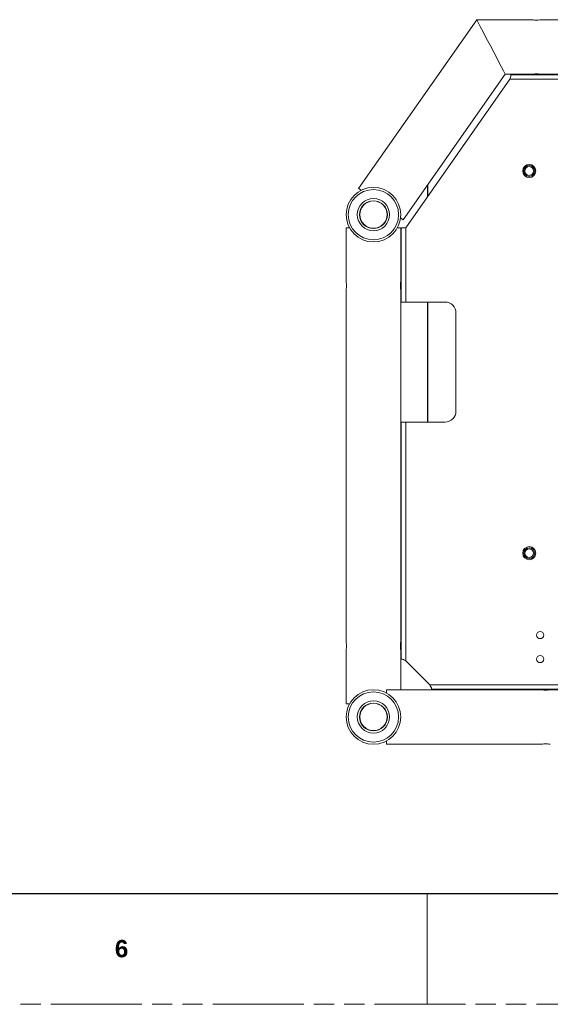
# Model space of a CAD drawing. Header units: millimetres. Extents: x 3925 to 5043, y -86 to 778.
# Tile 25 of 157: x 4251 to 4372, y -86 to 139. Entities that reach past the tile are written whole.
import ezdxf

# ---------------------------------------------------------------- set-up
doc = ezdxf.new("R2010")
doc.units = ezdxf.units.MM
doc.header["$LTSCALE"] = 46.255
doc.linetypes.add('PHANTOM', pattern=[0.8, 0.45, -0.05, 0.1, -0.05, 0.1, -0.05])
doc.layers.get('0').update_dxf_attribs({"linetype": 'CONTINUOUS'})
doc.layers.add('140-154101-0DXF_CONTINUOUS_LINE', color=7, linetype='CONTINUOUS')
doc.layers.add('H30-RIGHT-CODXF_CONTINUOUS_LINE', color=7, linetype='CONTINUOUS')
doc.styles.add('SLDTEXTSTYLE0', font='arialbd.ttf', dxfattribs={"height": 5.5})

msp = doc.modelspace()

# ---------------------------------------------------------------- linework, layer by layer
at = {"color": 7, "linetype": 'Continuous', "lineweight": 30}
msp.add_line((3937.6114, -60.6394), (5029.8114, -60.6394), dxfattribs=at)
at = {"color": 7, "linetype": 'Continuous', "lineweight": 0}
msp.add_line((4344.0114, -60.6394), (4344.0114, -86.0394), dxfattribs=at)
at = {"color": 7, "linetype": 'PHANTOM', "lineweight": 0}
msp.add_line((3924.9114, -86.0394), (5042.5114, -86.0394), dxfattribs=at)
at = {"layer": '140-154101-0DXF_CONTINUOUS_LINE', "color": 7, "linetype": 'Continuous', "lineweight": 0}
for p, q in [((4355.3324, 139.37), (4328.294, 100.7551)), ((4355.3324, 139.37), (4355.4262, 139.1896)), ((4355.3324, 139.37), (4367.9235, 139.37)), ((4370.0485, 139.37), (4410.6416, 139.37)), ((4338.5334, 93.5853), (4361.8395, 126.87)), ((4367.9235, 126.87), (4361.8395, 126.87)), ((4363.1593, 126.7385), (4363.1593, 126.4456)), ((4363.1593, 126.7385), (4459.0126, 126.7385)), ((4367.9235, 126.87), (4368.003, 126.883)), ((4410.6416, 126.87), (4370.0485, 126.87)), ((4339.086, 91.7488), (4362.8858, 125.7385)), ((4362.8858, 125.7385), (4362.9769, 125.9973)), ((4459.2862, 125.7385), (4362.8858, 125.7385)), ((4344.1841, 101.6554), (4344.1841, 99.0297)), ((4328.294, 100.7551), (4328.9083, 100.3249)), ((4337.919, 94.0155), (4338.5334, 93.5853)), ((4325.461, 90.9885), (4325.461, 79.551)), ((4326.228, 91.7385), (4325.5061, 91.7385)), ((4337.9158, 91.7385), (4337.1939, 91.7385)), ((4337.961, 79.551), (4337.961, 90.9885)), ((4338.086, 74.7385), (4338.086, 91.7488)), ((4339.086, 91.7488), (4338.086, 91.7488)), ((4339.086, 91.7488), (4339.086, 74.7385)), ((4337.87, 78.4885), (4337.8834, 78.8944)), ((4337.8834, 78.8944), (4337.9157, 79.2404)), ((4325.4738, 77.5044), (4325.4609, 77.426)), ((4325.461, 77.4258), (4325.461, -2.949)), ((4337.8834, 78.0818), (4337.87, 78.4885)), ((4337.9159, 77.7353), (4337.8834, 78.0818)), ((4337.948, 77.505), (4337.9159, 77.7353)), ((4337.961, 77.426), (4337.948, 77.505)), ((4337.961, -2.949), (4337.961, 77.426)), ((4338.086, 74.7385), (4348.086, 74.7385)), ((4344.1841, 74.7385), (4344.1841, 47.2385)), ((4350.586, 72.2385), (4350.586, 49.7385)), ((4338.086, -6.9958), (4338.086, 47.2385)), ((4348.086, 47.2385), (4338.086, 47.2385)), ((4339.086, 47.2385), (4339.086, -7.3865)), ((4337.87, -4.0115), (4337.8834, -3.6056)), ((4337.8834, -4.4182), (4337.87, -4.0115)), ((4337.8834, -3.6056), (4337.9157, -3.2596)), ((4337.9159, -4.7647), (4337.8834, -4.4182)), ((4325.461, -5.0742), (4325.461, -16.5115)), ((4337.948, -4.995), (4337.9159, -4.7647)), ((4337.961, -5.074), (4337.948, -4.995)), ((4337.961, -14.0115), (4337.961, -5.074)), ((4338.086, -6.9958), (4338.3789, -6.9958)), ((4339.086, -7.3865), (4338.8271, -7.2563)), ((4344.586, -12.8865), (4339.086, -7.3865)), ((4369.5682, -7.7615), (4370.1056, -7.7615)), ((4344.7162, -13.1453), (4344.586, -12.8865)), ((4344.586, -12.8865), (4397.336, -12.8865)), ((4334.711, -14.0115), (4370.0234, -14.0115)), ((4334.711, -14.0115), (4334.711, -14.7786)), ((4344.9767, -13.5936), (4344.9767, -13.8865)), ((4344.9767, -13.8865), (4397.336, -13.8865)), ((4370.6807, -14.0891), (4370.3337, -14.0567)), ((4371.086, -14.1025), (4370.6807, -14.0891)), ((4371.4926, -14.089), (4371.086, -14.1025)), ((4371.8386, -14.0567), (4371.4926, -14.089)), ((4372.0691, -14.0246), (4371.8386, -14.0567)), ((4372.1485, -14.0115), (4372.0691, -14.0246)), ((4372.1485, -14.0115), (4450.0234, -14.0115)), ((4325.5061, -17.2615), (4326.228, -17.2615)), ((4334.711, -25.7445), (4334.711, -26.4664)), ((4370.0234, -26.5115), (4335.461, -26.5115))]:
    msp.add_line(p, q, dxfattribs=at)
for points in [[(4355.4262, 139.1896), (4356.1455, 137.8078), (4356.7737, 136.6016), (4357.5237, 135.1604), (4358.3821, 133.5112), (4359.2972, 131.7539), (4360.9002, 128.6741)], [(4367.9235, 139.37), (4368.0051, 139.3566), (4368.233, 139.3248), (4368.575, 139.2927), (4368.986, 139.279)], [(4368.986, 139.279), (4369.3947, 139.2926), (4369.7369, 139.3246), (4369.9659, 139.3565), (4370.0485, 139.37)], [(4360.9002, 128.6741), (4361.4305, 127.6561), (4361.7389, 127.063), (4361.8395, 126.87)], [(4362.9769, 125.9973), (4363.0682, 126.2386), (4363.1593, 126.4456)], [(4368.003, 126.883), (4368.2326, 126.915), (4368.579, 126.9474), (4368.986, 126.9609)], [(4368.986, 126.9609), (4369.3907, 126.9476), (4369.7368, 126.9153), (4369.9679, 126.8832), (4370.0485, 126.87)], [(4325.461, 79.551), (4325.474, 79.4715), (4325.506, 79.2426), (4325.5385, 78.8948), (4325.5519, 78.4883)], [(4337.9157, 79.2404), (4337.9479, 79.4713), (4337.961, 79.551)], [(4325.5519, 78.4884), (4325.5385, 78.0825), (4325.5057, 77.7322), (4325.4738, 77.5044)], [(4325.5519, -4.0116), (4325.5385, -4.4175), (4325.5057, -4.7678), (4325.4735, -4.9974), (4325.4609, -5.074)], [(4325.461, -2.949), (4325.474, -3.0285), (4325.506, -3.2574), (4325.5385, -3.6052), (4325.5519, -4.0117)], [(4337.9157, -3.2596), (4337.9479, -3.0287), (4337.961, -2.949)], [(4338.8271, -7.2563), (4338.5859, -7.126), (4338.3789, -6.9958)], [(4344.9767, -13.5936), (4344.8465, -13.3866), (4344.7162, -13.1453)], [(4370.3337, -14.0567), (4370.1033, -14.0246), (4370.0235, -14.0115)], [(4370.0235, -26.5115), (4370.1033, -26.4984), (4370.3333, -26.4664), (4370.6789, -26.434), (4371.086, -26.4206)], [(4371.086, -26.4206), (4371.4911, -26.4339), (4371.8368, -26.4661), (4372.0679, -26.4983), (4372.1485, -26.5115)]]:
    msp.add_lwpolyline(points, dxfattribs=at)
for centre, radius in [((4367.336, 104.7385), 1.5), ((4367.336, 104.7385), 1.25), ((4367.336, 104.7385), 1), ((4331.711, 94.7385), 6.25), ((4331.711, 94.7385), 5.75), ((4331.711, 94.7385), 3.6875), ((4331.711, 94.7385), 3.1875), ((4331.711, 94.7385), 3.125), ((4367.336, 17.2385), 1.5), ((4367.336, 17.2385), 1.25), ((4367.336, 17.2385), 1), ((4369.836, -1.5115), 0.8125), ((4369.836, -7.0115), 0.8125), ((4331.711, -20.2615), 6.25), ((4331.711, -20.2615), 5.75), ((4331.711, -20.2615), 3.6875), ((4331.711, -20.2615), 3.1875), ((4331.711, -20.2615), 3.125)]:
    msp.add_circle(centre, radius, dxfattribs=at)
for centre, start, end in [((4348.086, 72.2385), 0, 90), ((4348.086, 49.7385), 270, 0)]:
    msp.add_arc(centre, 2.5, start, end, dxfattribs=at)
for centre, major_axis, start_param, end_param in [((4331.711, 90.9885), (0, 6.25), 1.45050644, 1.57079633), ((4331.711, 90.9885), (6.25, 0), 6.28318531, 6.40347519), ((4331.711, -16.5115), (0, 6.25), 1.57079633, 1.69108621), ((4335.461, -20.2615), (0, 6.25), -3.26188254, -3.14159265)]:
    msp.add_ellipse(centre, major_axis=major_axis, ratio=1, start_param=start_param, end_param=end_param, dxfattribs=at)
at = {"layer": 'H30-RIGHT-CODXF_CONTINUOUS_LINE', "color": 7, "linetype": 'Continuous', "lineweight": 0}
for p, q in [((4344.0591, 101.4768), (4344.0591, 98.8512)), ((4344.0591, 74.7385), (4344.0591, 47.2385))]:
    msp.add_line(p, q, dxfattribs=at)

# ---------------------------------------------------------------- texts
at = {"color": 7, "linetype": 'Continuous', "lineweight": 0, "insert": (4272.5739, -71.3102), "char_height": 3.9688, "attachment_point": 1, "style": 'SLDTEXTSTYLE0'}
msp.add_mtext('6', dxfattribs=at)

doc.saveas('drawing.dxf')
